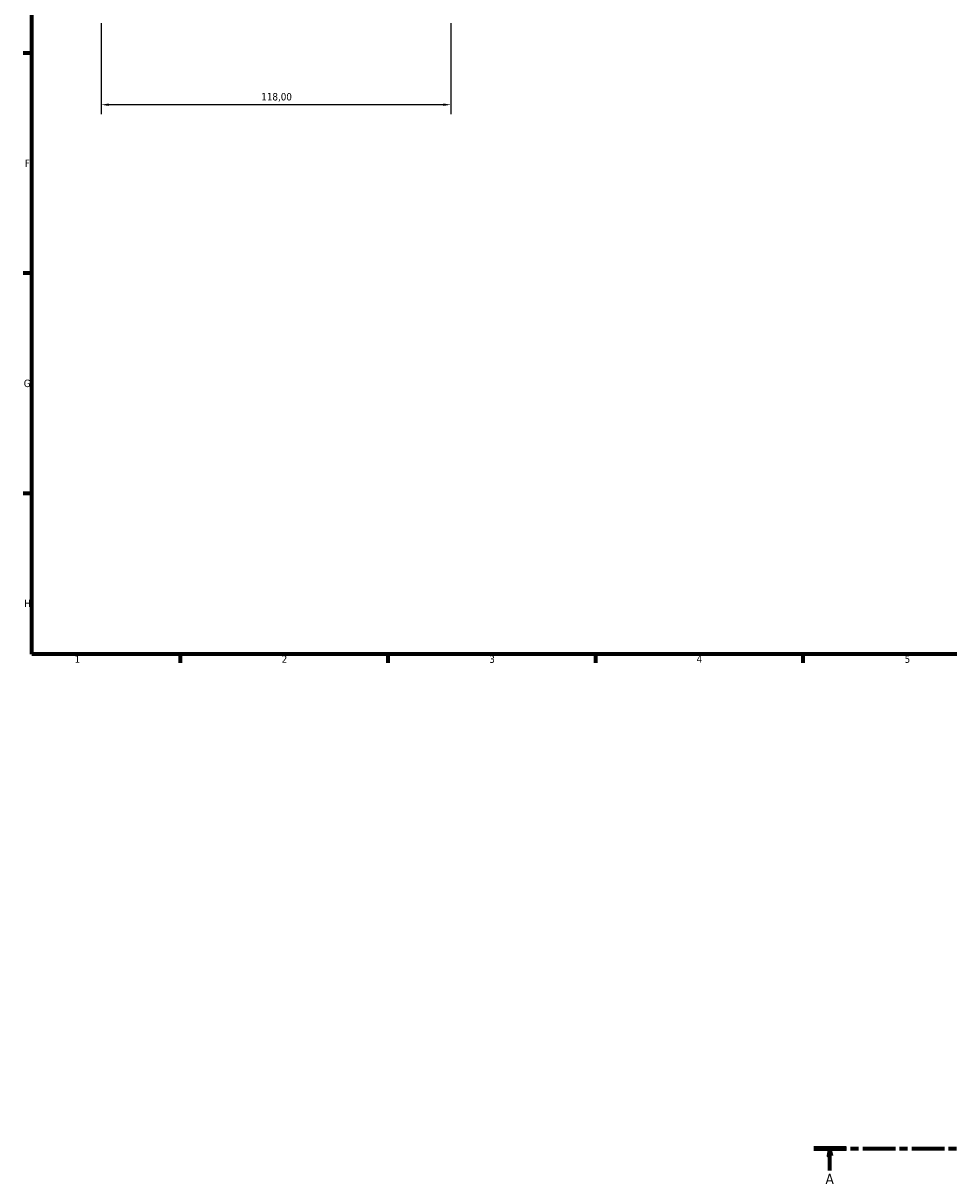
# Model space of a CAD drawing. Header units: millimetres. Extents: x 0 to 965, y -206 to 1211.
# Tile 1 of 8: x 17 to 330, y -158 to 233. Entities that reach past the tile are written whole.
import ezdxf

# ---------------------------------------------------------------- set-up
doc = ezdxf.new("R2010")
doc.units = ezdxf.units.MM
doc.linetypes.add('CHAIN', pattern=[0.3543, 0.2362, -0.0295, 0.0591, -0.0295])
for name, color, linetype, lineweight in [('Border (ISO)', 7, 'Continuous', 70), ('Dimension (ISO)', 7, 'Continuous', 25), ('Section Line (ISO)', 7, 'CHAIN', 70)]:
    doc.layers.add(name, color=color, linetype=linetype, lineweight=lineweight)
doc.styles.add('Label Text (ISO)', font='tahoma.ttf')
doc.styles.add('Note Text (ISO)', font='tahoma.ttf')
doc.dimstyles.new('Default (ISO)', dxfattribs={"dimtxt": 2.5, "dimasz": 2.5, "dimexe": 3.175, "dimexo": 0, "dimgap": 0.762, "dimtad": 1, "dimrnd": 1e-08, "dimzin": 0, "dimtxsty": 'Note Text (ISO)', "dimcen": 0.09, "dimdle": 10, "dimclrd": 256, "dimclre": 256, "dimclrt": 232, "dimazin": 0, "dimtfac": 1.40208, "dimtmove": 0, "dimatfit": 3, "dimfxl": 1, "dimtolj": 1, "dimtzin": 0, "dimlwd": -1, "dimlwe": -1, "dimarcsym": 0})

# ---------------------------------------------------------------- blocks, each defined once
blk = doc.blocks.new('Borders Default Border')
at = {"layer": 'Border (ISO)'}
for p, q in [((20, 222.75), (17.1, 222.75)), ((20, 148.5), (17.1, 148.5)), ((20, 74.25), (17.1, 74.25)), ((70.08, 20), (70.08, 17.1)), ((140.17, 20), (140.17, 17.1)), ((210.25, 20), (210.25, 17.1)), ((280.33, 20), (280.33, 17.1))]:
    blk.add_line(p, q, dxfattribs=at)
at = {"layer": 'Border (ISO)', "flags": 128}
blk.add_lwpolyline([(20, 20), (20, 574), (821, 574), (821, 20), (20, 20)], dxfattribs=at)
at = {"layer": 'Border (ISO)', "color": 232, "true_color": 0xca0064, "char_height": 2.5, "attachment_point": 7, "style": 'Note Text (ISO)'}
for s, insert in [('F', (17.7, 184.38)), ('G', (17.31, 110.08)), ('H', (17.44, 35.88)), ('1', (34.48, 17.1)), ('2', (104.37, 17.1)), ('3', (174.43, 17.05)), ('4', (244.42, 17.1)), ('5', (314.64, 17.05))]:
    blk.add_mtext(s, dxfattribs=dict(at, insert=insert))
blk = doc.blocks.new('2dTransSection0')
at = {"layer": 'Section Line (ISO)', "linetype": 'CHAIN', "ltscale": 46.681}
blk.add_line((283.95, -146.75), (708.37, -146.75), dxfattribs=at)
at = {"layer": 'Section Line (ISO)', "linetype": 'Continuous', "lineweight": 140}
blk.add_line((283.95, -146.75), (294.89, -146.75), dxfattribs=at)
at = {"layer": 'Section Line (ISO)', "linetype": 'Continuous'}
for p, q in [((289.42, -146.75), (288.92, -149.25)), ((289.42, -149.25), (289.42, -146.75)), ((289.92, -149.25), (289.42, -146.75)), ((288.92, -149.25), (289.92, -149.25)), ((289.42, -154.16), (289.42, -149.25))]:
    blk.add_line(p, q, dxfattribs=at)
at = {"layer": 'Section Line (ISO)', "linetype": 'Continuous', "flags": 128}
blk.add_lwpolyline([(289.92, -149.25), (289.42, -146.75), (288.92, -149.25), (289.92, -149.25)], dxfattribs=at)
at = {"layer": 'Section Line (ISO)'}
blk.add_solid([(289.92, -149.25), (289.42, -146.75), (288.92, -149.25), (289.92, -149.25)], dxfattribs=at)
at = {"layer": 'Section Line (ISO)', "insert": (287.93, -158.75), "char_height": 3.5, "attachment_point": 7, "style": 'Label Text (ISO)'}
blk.add_mtext('A', dxfattribs=at)
blk = doc.blocks.new('*D13')
at = {"layer": 'Defpoints', "color": 0, "transparency": 16777216}
for p in [(43.46, 232.9), (161.46, 232.9), (43.46, 205.38)]:
    blk.add_point(p, dxfattribs=at)
at = {"layer": 'Dimension (ISO)', "transparency": 16777216}
for p, q in [((43.46, 232.9), (43.46, 202.21)), ((161.46, 232.9), (161.46, 202.21)), ((158.96, 205.38), (45.96, 205.38))]:
    blk.add_line(p, q, dxfattribs=at)
for points in [[(45.96, 205.8), (45.96, 204.97), (43.46, 205.38)], [(158.96, 205.8), (158.96, 204.97), (161.46, 205.38)]]:
    blk.add_solid(points, dxfattribs=at)
at = {"layer": 'Dimension (ISO)', "color": 232, "true_color": 0xca0064, "transparency": 16777216, "insert": (97.5, 209.32), "char_height": 2.5, "attachment_point": 1, "style": 'Note Text (ISO)'}
blk.add_mtext('\\A1;118,00', dxfattribs=at)

msp = doc.modelspace()

# ---------------------------------------------------------------- block references
msp.add_blockref('Borders Default Border', (0, 0))
at = {"layer": 'Section Line (ISO)'}
msp.add_blockref('2dTransSection0', (0, 0), dxfattribs=at)

# ---------------------------------------------------------------- dimensions: what is measured, and where the dimension line sits
at = {"layer": 'Dimension (ISO)'}
dim = msp.add_linear_dim(base=(43.459, 205.383), p1=(161.459, 232.897), p2=(43.459, 232.897), dimstyle='Default (ISO)', override={"dimdec": 2, "dimtp": 0, "dimtm": 0, "dimtdec": 2, "dimtofl": 0, "dimatfit": 1}, dxfattribs=at)
dim.commit()
dim.dimension.update_dxf_attribs({"geometry": '*D13', "text_midpoint": (102.459, 205.383), "dimtype": 160})

doc.saveas('drawing.dxf')
